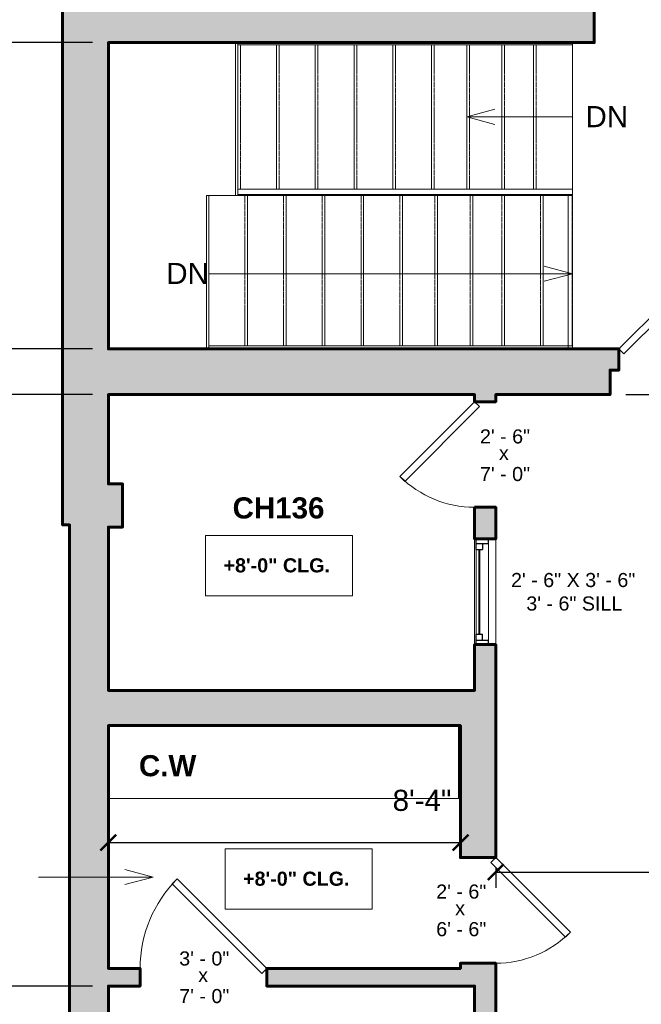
# Model space of a CAD drawing. Header units: inches. Extents: x -2078 to 109126, y -964 to 6385.
# Tile 135 of 137: x 21444 to 21620, y 4209 to 4488. Entities that reach past the tile are written whole.
import ezdxf

# ---------------------------------------------------------------- set-up
doc = ezdxf.new("R2010")
doc.units = ezdxf.units.IN
doc.header["$MEASUREMENT"] = 0
doc.linetypes.add('Overhead 1_16_', pattern=[0.101562, 0.0625, -0.039062])
for name, color, linetype, lineweight in [('A-ANNO', 2, 'Continuous', 5), ('A-ANNO-DIMS', 1, 'Continuous', 9), ('A-CASE', 4, 'Continuous', 9), ('A-DETAIL-3', 40, 'Continuous', 15), ('A-DOOR', 1, 'Continuous', 18), ('A-FLOR', 6, 'Continuous', 18), ('A-GLAZ', 2, 'Continuous', 30), ('A-RAILING', 4, 'Continuous', 9), ('A-STRS', 4, 'Continuous', 9), ('A-WALL', 3, 'Continuous', 40), ('A-WINDOWS', 2, 'Continuous', 18)]:
    doc.layers.add(name, color=color, linetype=linetype, lineweight=lineweight)
doc.layers.add('A-HATCH', color=9, linetype='Continuous')
doc.styles.add('Arial', font='arial.ttf')
doc.styles.add('Arial_1', font='arial.ttf', dxfattribs={"height": 0.0625})
doc.styles.add('Arial_2', font='arial.ttf', dxfattribs={"height": 3})
doc.styles.add('Arial_B', font='arialbd.ttf', dxfattribs={"height": 4.5})
doc.styles.add('Arial_B_1', font='arialbd.ttf', dxfattribs={"height": 3})
doc.styles.add('JC', font='arial.ttf', dxfattribs={"height": 0.125})
doc.dimstyles.new('JC-DIMS', dxfattribs={"dimtxt": 0.125, "dimasz": 0.09375, "dimexe": 0.09375, "dimexo": 0.09375, "dimgap": 0.046875, "dimtad": 1, "dimdec": 1, "dimzin": 0, "dimdsep": 46, "dimlunit": 4, "dimtxsty": 'JC', "dimblk": 'ARCHTICK', "dimcen": 0.09, "dimclrd": 1, "dimclre": 1, "dimclrt": 256, "dimadec": 0, "dimazin": 0, "dimtfac": 1, "dimtdec": 1, "dimtofl": 0, "dimtmove": 1, "dimatfit": 3, "dimfxl": 1, "dimtolj": 1, "dimtzin": 0, "dimarcsym": 0})

# ---------------------------------------------------------------- blocks, each defined once
blk = doc.blocks.new('JC_DOUBLE DOOR - DOUBLE DOOR-1553921-2nd Floor Plan')
at = {"layer": 'A-DOOR', "lineweight": 30}
for p, q in [((-28.59, -1.59), (-30, -3)), ((-7.37, -22.8), (-28.59, -1.59)), ((7.37, -22.8), (28.59, -1.59)), ((28.59, -1.59), (30, -3)), ((-30, -3), (-8.79, -24.21)), ((30, -3), (8.79, -24.21)), ((-8.79, -24.21), (-7.37, -22.8)), ((8.79, -24.21), (7.37, -22.8))]:
    blk.add_line(p, q, dxfattribs=at)
at = {"layer": 'A-DOOR', "lineweight": 9}
for centre, start, end in [((-30, -3), 315, 0), ((30, -3), 180, 225)]:
    blk.add_arc(centre, 30, start, end, dxfattribs=at)
blk = doc.blocks.new('JC_DOOR_SINGLE PANEL - SINGLE DOOR-1553943-2nd Floor Plan')
at = {"layer": 'A-DOOR', "lineweight": 30}
for p, q in [((-6.21, 24.21), (-7.63, 22.8)), ((-7.63, 22.8), (13.59, 1.59)), ((15, 3), (-6.21, 24.21)), ((13.59, 1.59), (15, 3))]:
    blk.add_line(p, q, dxfattribs=at)
at = {"layer": 'A-DOOR', "lineweight": 9}
blk.add_arc((15, 3), 30, 135, 180, dxfattribs=at)
blk = doc.blocks.new('JC_DOOR_SINGLE PANEL - SINGLE DOOR-1667430-2nd Floor Plan')
at = {"layer": 'A-DOOR', "lineweight": 30}
for p, q in [((-7.63, -24.8), (13.59, -3.59)), ((15, -5), (-6.21, -26.21)), ((13.59, -3.59), (15, -5)), ((-6.21, -26.21), (-7.63, -24.8))]:
    blk.add_line(p, q, dxfattribs=at)
at = {"layer": 'A-DOOR', "lineweight": 9}
blk.add_arc((15, -5), 30, 180, 225, dxfattribs=at)
blk = doc.blocks.new('JC_WINDOW HUNG - HUNG WINDOW-1554338-2nd Floor Plan')
at = {"layer": 'A-GLAZ'}
for p, q in [((-15, 3), (-15, -3)), ((15, -3), (15, 3)), ((-15, 2.5), (-12, 2.5)), ((-13.75, 2.5), (-13.75, -1)), ((-13.75, 0.75), (-12, 0.75)), ((-12, 2.5), (-12, 0.75)), ((12, 2.5), (15, 2.5)), ((12, 2.5), (12, 0.75)), ((13.75, 0.75), (12, 0.75)), ((13.75, 2.5), (13.75, -1)), ((-15, -1), (-13.75, -1)), ((13.75, -1), (15, -1))]:
    blk.add_line(p, q, dxfattribs=at)
at = {"layer": 'A-GLAZ', "lineweight": 9}
for p, q in [((-12, 2.5), (12, 2.5)), ((-13.75, -1), (13.75, -1))]:
    blk.add_line(p, q, dxfattribs=at)
at = {"layer": 'A-GLAZ', "lineweight": 40}
blk.add_line((-12, 1.625), (12, 1.625), dxfattribs=at)
at = {"layer": 'A-WINDOWS'}
for p, q in [((15, 3), (-15, 3)), ((-15, -3), (15, -3))]:
    blk.add_line(p, q, dxfattribs=at)
blk = doc.blocks.new('Top Rail Type - Top Rail_Internal_-1590645-2nd Floor Plan')
at = {"layer": 'A-RAILING'}
blk.add_line((-794.74, 288.97), (-898.01, 288.97), dxfattribs=at)
at = {"layer": 'A-RAILING', "flags": 128}
blk.add_lwpolyline([(-898.01, 288.14), (-898.01, 288.22), (-898.01, 288.29)], dxfattribs=at)
blk = doc.blocks.new('Top Rail Type - Top Rail_Internal_-V5-2nd Floor Plan')
at = {"layer": 'A-RAILING'}
for p in [(-898.01, 288.11), (-794.74, 288.97)]:
    blk.add_line(p, (-898.01, 288.97), dxfattribs=at)
blk = doc.blocks.new('JC_DOOR_SINGLE PANEL - SINGLE DOOR-1525222-2nd Floor Plan')
at = {"layer": 'A-DOOR', "lineweight": 30}
for p, q in [((-7.46, 27.96), (-8.87, 26.54)), ((-8.87, 26.54), (16.59, 1.09)), ((18, 2.5), (-7.46, 27.96)), ((16.59, 1.09), (18, 2.5))]:
    blk.add_line(p, q, dxfattribs=at)
at = {"layer": 'A-DOOR', "lineweight": 9}
blk.add_arc((18, 2.5), 36, 135, 180, dxfattribs=at)
blk = doc.blocks.new('Casework 9 - Casework 1-1646555-2nd Floor Plan')
at = {"layer": 'A-CASE'}
for p in [(-819.28, -356.86), (-918.67, -377.61)]:
    blk.add_line(p, (-819.28, -377.61), dxfattribs=at)
blk = doc.blocks.new('Top Rail Type - Top Rail_Internal_-1646965-2nd Floor Plan')
at = {"layer": 'A-RAILING'}
for p, q in [((-794.74, 333.51), (-889.74, 333.51)), ((-889.74, 332.01), (-794.74, 332.01))]:
    blk.add_line(p, q, dxfattribs=at)
at = {"layer": 'A-RAILING', "flags": 128}
for points in [[(-889.74, 332.69), (-889.74, 332.76), (-889.74, 332.83)], [(-794.74, 332.83), (-794.74, 332.76), (-794.74, 332.69)]]:
    blk.add_lwpolyline(points, dxfattribs=at)
blk = doc.blocks.new('Top Rail Type - Top Rail_Internal_-V14-2nd Floor Plan')
at = {"layer": 'A-RAILING'}
for p, q in [((-889.74, 333.51), (-889.74, 332.01)), ((-889.74, 333.51), (-794.74, 333.51)), ((-794.74, 333.51), (-794.74, 332.01)), ((-889.74, 332.01), (-794.74, 332.01))]:
    blk.add_line(p, q, dxfattribs=at)
blk = doc.blocks.new('Top Rail Type - Top Rail_Internal_-1646976-2nd Floor Plan')
at = {"layer": 'A-RAILING'}
blk.add_line((-889.74, 374.51), (-794.74, 374.51), dxfattribs=at)
blk = doc.blocks.new('Top Rail Type - Top Rail_Internal_-V15-2nd Floor Plan')
at = {"layer": 'A-RAILING'}
for p, q in [((-889.74, 375.11), (-889.74, 374.51)), ((-794.74, 375.11), (-794.74, 374.51)), ((-889.74, 374.51), (-794.74, 374.51))]:
    blk.add_line(p, q, dxfattribs=at)
blk = doc.blocks.new('_ArchTick')
at = {"color": 0, "linetype": 'ByBlock', "const_width": 0.15}
blk.add_lwpolyline([(-0.5, -0.5), (0.5, 0.5)], dxfattribs=at)
blk = doc.blocks.new('*D869')
at = {"layer": 'A-ANNO-DIMS', "color": 1, "lineweight": -2, "transparency": 16777216}
for p, q in [((21464.38, 4563.74), (21314.94, 4563.74)), ((21319.44, 3781.74), (21319.44, 4563.74)), ((21464.38, 3781.74), (21314.94, 3781.74))]:
    blk.add_line(p, q, dxfattribs=at)
at = {"layer": 'Defpoints', "color": 0, "transparency": 16777216}
for p in [(21319.44, 4563.74), (21468.88, 4563.74), (21468.88, 3781.74)]:
    blk.add_point(p, dxfattribs=at)
at = {"layer": 'A-ANNO-DIMS', "color": 1, "lineweight": -2, "transparency": 16777216, "xscale": 4.5, "yscale": 4.5, "zscale": 4.5}
for p, rotation in [((21319.44, 4563.74), 90), ((21319.44, 3781.74), 270)]:
    blk.add_blockref('_ArchTick', p, dxfattribs=dict(at, rotation=rotation))
at = {"layer": 'A-ANNO-DIMS', "transparency": 16777216, "insert": (21314.13, 4172.74), "char_height": 6, "width": 0.4874, "attachment_point": 5, "rotation": 90, "style": 'JC'}
blk.add_mtext('\\A1;65\'-2"', dxfattribs=at)
blk = doc.blocks.new('*D881')
at = {"layer": 'A-ANNO-DIMS', "color": 1, "lineweight": -2, "transparency": 16777216}
for p, q in [((21464.38, 4573.74), (21283.38, 4573.74)), ((21287.88, 4573.74), (21287.88, 3715.74)), ((21685.38, 3715.74), (21283.38, 3715.74))]:
    blk.add_line(p, q, dxfattribs=at)
at = {"layer": 'Defpoints', "color": 0, "transparency": 16777216}
for p in [(21468.88, 4573.74), (21287.88, 3715.74), (21689.88, 3715.74)]:
    blk.add_point(p, dxfattribs=at)
at = {"layer": 'A-ANNO-DIMS', "color": 1, "lineweight": -2, "transparency": 16777216, "xscale": 4.5, "yscale": 4.5, "zscale": 4.5}
for p, rotation in [((21287.88, 4573.74), 90), ((21287.88, 3715.74), 270)]:
    blk.add_blockref('_ArchTick', p, dxfattribs=dict(at, rotation=rotation))
at = {"layer": 'A-ANNO-DIMS', "transparency": 16777216, "insert": (21282.57, 4144.74), "char_height": 6, "width": 0.4874, "attachment_point": 5, "rotation": 90, "style": 'JC'}
blk.add_mtext('\\A1;71\'-6"', dxfattribs=at)
blk = doc.blocks.new('*D883')
at = {"layer": 'A-ANNO-DIMS', "color": 1, "lineweight": -2, "transparency": 16777216}
for p, q in [((21464.38, 4481.74), (21341.31, 4481.74)), ((21345.81, 4394.74), (21345.81, 4481.74)), ((21464.38, 4394.74), (21341.31, 4394.74))]:
    blk.add_line(p, q, dxfattribs=at)
at = {"layer": 'Defpoints', "color": 0, "transparency": 16777216}
for p in [(21345.81, 4481.74), (21468.88, 4481.74), (21468.88, 4394.74)]:
    blk.add_point(p, dxfattribs=at)
at = {"layer": 'A-ANNO-DIMS', "color": 1, "lineweight": -2, "transparency": 16777216, "xscale": 4.5, "yscale": 4.5, "zscale": 4.5}
for p, rotation in [((21345.81, 4481.74), 90), ((21345.81, 4394.74), 270)]:
    blk.add_blockref('_ArchTick', p, dxfattribs=dict(at, rotation=rotation))
at = {"layer": 'A-ANNO-DIMS', "transparency": 16777216, "insert": (21340.5, 4438.24), "char_height": 6, "width": 0.4008, "attachment_point": 5, "rotation": 90, "style": 'JC'}
blk.add_mtext('\\A1;7\'-3"', dxfattribs=at)
blk = doc.blocks.new('*D905')
at = {"layer": 'A-ANNO-DIMS', "color": 1, "lineweight": -2, "transparency": 16777216}
for p, q in [((21464.38, 4381.74), (21341.31, 4381.74)), ((21345.81, 4138.74), (21345.81, 4381.74)), ((21464.38, 4138.74), (21341.31, 4138.74))]:
    blk.add_line(p, q, dxfattribs=at)
at = {"layer": 'Defpoints', "color": 0, "transparency": 16777216}
for p in [(21345.81, 4381.74), (21468.88, 4381.74), (21468.88, 4138.74)]:
    blk.add_point(p, dxfattribs=at)
at = {"layer": 'A-ANNO-DIMS', "color": 1, "lineweight": -2, "transparency": 16777216, "xscale": 4.5, "yscale": 4.5, "zscale": 4.5}
for p, rotation in [((21345.81, 4381.74), 90), ((21345.81, 4138.74), 270)]:
    blk.add_blockref('_ArchTick', p, dxfattribs=dict(at, rotation=rotation))
at = {"layer": 'A-ANNO-DIMS', "transparency": 16777216, "insert": (21340.5, 4260.24), "char_height": 6, "width": 0.4874, "attachment_point": 5, "rotation": 90, "style": 'JC'}
blk.add_mtext('\\A1;20\'-3"', dxfattribs=at)
blk = doc.blocks.new('*D929')
at = {"layer": 'A-ANNO-DIMS', "color": 1, "lineweight": -2, "transparency": 16777216}
for p, q in [((21615.88, 4381.74), (21665.49, 4381.74)), ((21660.99, 4381.74), (21660.99, 3889.74)), ((21662.15, 3889.74), (21656.49, 3889.74))]:
    blk.add_line(p, q, dxfattribs=at)
at = {"layer": 'Defpoints', "color": 0, "transparency": 16777216}
for p in [(21611.38, 4381.74), (21660.99, 3889.74), (21666.65, 3889.74)]:
    blk.add_point(p, dxfattribs=at)
at = {"layer": 'A-ANNO-DIMS', "color": 1, "lineweight": -2, "transparency": 16777216, "xscale": 4.5, "yscale": 4.5, "zscale": 4.5}
for p, rotation in [((21660.99, 4381.74), 90), ((21660.99, 3889.74), 270)]:
    blk.add_blockref('_ArchTick', p, dxfattribs=dict(at, rotation=rotation))
at = {"layer": 'A-ANNO-DIMS', "transparency": 16777216, "insert": (21655.73, 4135.74), "char_height": 6, "width": 0.4874, "attachment_point": 5, "rotation": 90, "style": 'JC'}
blk.add_mtext("\\A1;41'", dxfattribs=at)
blk = doc.blocks.new('*D953')
at = {"layer": 'A-ANNO-DIMS', "color": 1, "lineweight": -2, "transparency": 16777216}
for p, q in [((21578.88, 4247.28), (21578.88, 4241.62)), ((21578.88, 4246.12), (21909.88, 4246.12)), ((21909.88, 4247.28), (21909.88, 4241.62))]:
    blk.add_line(p, q, dxfattribs=at)
at = {"layer": 'Defpoints', "color": 0, "transparency": 16777216}
for p in [(21578.88, 4251.78), (21909.88, 4251.78), (21909.88, 4246.12)]:
    blk.add_point(p, dxfattribs=at)
at = {"layer": 'A-ANNO-DIMS', "color": 1, "lineweight": -2, "transparency": 16777216, "xscale": 4.5, "yscale": 4.5, "zscale": 4.5, "rotation": 180}
blk.add_blockref('_ArchTick', (21578.88, 4246.12), dxfattribs=at)
at = {"layer": 'A-ANNO-DIMS', "color": 1, "lineweight": -2, "transparency": 16777216, "xscale": 4.5, "yscale": 4.5, "zscale": 4.5}
blk.add_blockref('_ArchTick', (21909.88, 4246.12), dxfattribs=at)
at = {"layer": 'A-ANNO-DIMS', "transparency": 16777216, "insert": (21744.38, 4251.38), "char_height": 6, "width": 0.4874, "attachment_point": 5, "style": 'JC'}
blk.add_mtext('\\A1;27\'-7"', dxfattribs=at)
blk = doc.blocks.new('*D957')
at = {"layer": 'A-ANNO-DIMS', "color": 1, "lineweight": -2, "transparency": 16777216}
for p, q in [((21468.88, 4255.66), (21468.88, 4250)), ((21468.88, 4254.5), (21568.88, 4254.5)), ((21568.88, 4255.66), (21568.88, 4250))]:
    blk.add_line(p, q, dxfattribs=at)
at = {"layer": 'Defpoints', "color": 0, "transparency": 16777216}
for p in [(21468.88, 4260.16), (21568.88, 4260.16), (21568.88, 4254.5)]:
    blk.add_point(p, dxfattribs=at)
at = {"layer": 'A-ANNO-DIMS', "color": 1, "lineweight": -2, "transparency": 16777216, "xscale": 4.5, "yscale": 4.5, "zscale": 4.5, "rotation": 180}
blk.add_blockref('_ArchTick', (21468.88, 4254.5), dxfattribs=at)
at = {"layer": 'A-ANNO-DIMS', "color": 1, "lineweight": -2, "transparency": 16777216, "xscale": 4.5, "yscale": 4.5, "zscale": 4.5}
blk.add_blockref('_ArchTick', (21568.88, 4254.5), dxfattribs=at)
at = {"layer": 'A-ANNO-DIMS', "transparency": 16777216, "insert": (21549.61, 4269.5), "char_height": 6, "width": 0.4008, "attachment_point": 1, "line_spacing_factor": 0.941778, "style": 'JC'}
blk.add_mtext('\\A1;8\'-4"', dxfattribs=at)
blk = doc.blocks.new('*D1071')
at = {"layer": 'A-ANNO-DIMS', "color": 1, "lineweight": -2, "transparency": 16777216}
for p, q in [((21464.38, 4213.74), (21357.31, 4213.74)), ((21361.81, 4213.74), (21361.81, 4138.74)), ((21464.38, 4138.74), (21357.31, 4138.74))]:
    blk.add_line(p, q, dxfattribs=at)
at = {"layer": 'Defpoints', "color": 0, "transparency": 16777216}
for p in [(21468.88, 4213.74), (21361.81, 4138.74), (21468.88, 4138.74)]:
    blk.add_point(p, dxfattribs=at)
at = {"layer": 'A-ANNO-DIMS', "color": 1, "lineweight": -2, "transparency": 16777216, "xscale": 4.5, "yscale": 4.5, "zscale": 4.5}
for p, rotation in [((21361.81, 4213.74), 90), ((21361.81, 4138.74), 270)]:
    blk.add_blockref('_ArchTick', p, dxfattribs=dict(at, rotation=rotation))
at = {"layer": 'A-ANNO-DIMS', "transparency": 16777216, "insert": (21356.5, 4176.24), "char_height": 6, "width": 0.4008, "attachment_point": 5, "rotation": 90, "style": 'JC'}
blk.add_mtext('\\A1;6\'-3"', dxfattribs=at)
blk = doc.blocks.new('JC- existing door Tag_quad - JC- existing door Tag_quad-839775-2nd Floor Plan')
at = {"layer": 'A-ANNO', "insert": (-0.0234, 0.0378), "char_height": 0.0625, "width": 0.0505, "attachment_point": 1, "style": 'Arial_1', "bg_fill": 3, "box_fill_scale": 1.25, "bg_fill_color": 256, "bg_fill_true_color": 13158600, "bg_fill_transparency": 0}
blk.add_mtext('x', dxfattribs=at)

msp = doc.modelspace()

# ---------------------------------------------------------------- linework, layer by layer
at = {"layer": 'A-ANNO'}
for p, q in [((21570.68, 4460.648), (21578.68, 4462.792)), ((21570.655, 4460.642), (21600.655, 4460.642)), ((21570.68, 4460.648), (21578.68, 4458.505)), ((21600.655, 4416.098), (21592.655, 4418.241)), ((21600.631, 4416.091), (21497.381, 4416.098)), ((21600.655, 4416.098), (21592.655, 4413.954)), ((21481.567, 4244.697), (21473.567, 4246.84)), ((21481.567, 4244.697), (21450.001, 4244.697)), ((21481.567, 4244.697), (21473.567, 4242.553))]:
    msp.add_line(p, q, dxfattribs=at)
at = {"layer": 'A-ANNO', "color": 250}
msp.add_line((21450.001, 4244.697), (21449.043, 4244.697), dxfattribs=at)
at = {"layer": 'A-ANNO', "flags": 128}
for points in [[(21496.466, 4341.707), (21538.202, 4341.707), (21538.202, 4324.639), (21496.466, 4324.639)], [(21502.021, 4252.694), (21543.757, 4252.694), (21543.757, 4235.625), (21502.021, 4235.625)]]:
    msp.add_lwpolyline(points, close=True, dxfattribs=at)
at = {"layer": 'A-DETAIL-3', "lineweight": 9}
msp.add_line((21599.417, 4438.392), (21599.417, 4394.741), dxfattribs=at)
at = {"layer": 'A-FLOR'}
for p, q in [((21600.655, 4481.142), (21600.655, 4440.142)), ((21600.655, 4438.642), (21600.655, 4394.741))]:
    msp.add_line(p, q, dxfattribs=at)
at = {"layer": 'A-STRS'}
for p, q in [((21504.982, 4438.348), (21504.982, 4481.741)), ((21505.655, 4481.142), (21505.655, 4440.142)), ((21516.655, 4481.142), (21516.655, 4440.142)), ((21527.655, 4481.142), (21527.655, 4440.142)), ((21538.655, 4481.142), (21538.655, 4440.142)), ((21549.655, 4481.142), (21549.655, 4440.142)), ((21560.655, 4481.142), (21560.655, 4440.142)), ((21570.655, 4481.142), (21570.655, 4440.142)), ((21580.655, 4481.142), (21580.655, 4440.142)), ((21589.655, 4481.142), (21589.655, 4440.142)), ((21600.655, 4481.142), (21600.655, 4440.142)), ((21496.708, 4394.741), (21496.708, 4438.348)), ((21496.708, 4438.348), (21504.982, 4438.348)), ((21497.381, 4395.598), (21497.381, 4438.348)), ((21508.381, 4438.348), (21504.982, 4438.348)), ((21505.655, 4438.642), (21505.655, 4438.392)), ((21505.655, 4438.392), (21516.655, 4438.392)), ((21519.381, 4438.348), (21508.381, 4438.348)), ((21508.381, 4395.598), (21508.381, 4438.348)), ((21516.655, 4438.642), (21516.655, 4438.392)), ((21516.655, 4438.392), (21527.655, 4438.392)), ((21530.381, 4438.348), (21519.381, 4438.348)), ((21519.381, 4395.598), (21519.381, 4438.348)), ((21527.655, 4438.642), (21527.655, 4438.392)), ((21527.655, 4438.392), (21538.655, 4438.392)), ((21541.381, 4438.348), (21530.381, 4438.348)), ((21530.381, 4395.598), (21530.381, 4438.348)), ((21538.655, 4438.642), (21538.655, 4438.392)), ((21538.655, 4438.392), (21549.655, 4438.392)), ((21552.381, 4438.348), (21541.381, 4438.348)), ((21541.381, 4395.598), (21541.381, 4438.348)), ((21549.655, 4438.642), (21549.655, 4438.392)), ((21549.655, 4438.392), (21560.655, 4438.392)), ((21562.381, 4438.348), (21552.381, 4438.348)), ((21552.381, 4395.598), (21552.381, 4438.348)), ((21560.655, 4438.642), (21560.655, 4438.392)), ((21560.655, 4438.392), (21570.655, 4438.392)), ((21572.381, 4438.348), (21562.381, 4438.348)), ((21562.381, 4395.598), (21562.381, 4438.348)), ((21570.655, 4438.642), (21570.655, 4438.392)), ((21570.655, 4438.392), (21580.655, 4438.392)), ((21581.381, 4438.348), (21572.381, 4438.348)), ((21572.381, 4395.598), (21572.381, 4438.348)), ((21580.655, 4438.642), (21580.655, 4438.392)), ((21580.655, 4438.392), (21589.655, 4438.392)), ((21592.381, 4438.348), (21581.381, 4438.348)), ((21581.381, 4395.598), (21581.381, 4438.348)), ((21589.655, 4438.642), (21589.655, 4438.392)), ((21589.655, 4438.392), (21600.655, 4438.392)), ((21600.655, 4438.348), (21592.381, 4438.348)), ((21592.381, 4395.598), (21592.381, 4438.348)), ((21600.655, 4438.642), (21600.655, 4438.392))]:
    msp.add_line(p, q, dxfattribs=at)
at = {"layer": 'A-STRS', "linetype": 'Overhead 1_16_'}
for p, q in [((21506.405, 4481.142), (21506.405, 4440.142)), ((21517.405, 4481.142), (21517.405, 4440.142)), ((21528.405, 4481.142), (21528.405, 4440.142)), ((21539.405, 4481.142), (21539.405, 4440.142)), ((21550.405, 4481.142), (21550.405, 4440.142)), ((21561.405, 4481.142), (21561.405, 4440.142)), ((21571.405, 4481.142), (21571.405, 4440.142)), ((21581.405, 4481.142), (21581.405, 4440.142)), ((21590.405, 4481.142), (21590.405, 4440.142)), ((21506.405, 4438.642), (21506.405, 4438.392)), ((21507.631, 4395.598), (21507.631, 4438.348)), ((21517.405, 4438.642), (21517.405, 4438.392)), ((21518.631, 4395.598), (21518.631, 4438.348)), ((21528.405, 4438.642), (21528.405, 4438.392)), ((21529.631, 4395.598), (21529.631, 4438.348)), ((21539.405, 4438.642), (21539.405, 4438.392)), ((21540.631, 4395.598), (21540.631, 4438.348)), ((21550.405, 4438.642), (21550.405, 4438.392)), ((21551.631, 4395.598), (21551.631, 4438.348)), ((21561.405, 4438.642), (21561.405, 4438.392)), ((21561.631, 4395.598), (21561.631, 4438.348)), ((21571.405, 4438.642), (21571.405, 4438.392)), ((21571.631, 4395.598), (21571.631, 4438.348)), ((21580.631, 4395.598), (21580.631, 4438.348)), ((21581.405, 4438.642), (21581.405, 4438.392)), ((21590.405, 4438.642), (21590.405, 4438.392)), ((21591.631, 4395.598), (21591.631, 4438.348)), ((21600.631, 4395.598), (21600.631, 4438.348))]:
    msp.add_line(p, q, dxfattribs=at)
at = {"layer": 'A-WALL', "lineweight": 60}
msp.add_lwpolyline([(21572.881, 4349.741), (21578.881, 4349.741), (21578.881, 4340.741), (21572.881, 4340.741)], close=True, dxfattribs=at)
msp.add_lwpolyline([(21578.881, 4092.741), (21578.881, 4220.241), (21568.881, 4220.241), (21568.881, 4218.741), (21513.881, 4218.741), (21513.881, 4213.741), (21572.881, 4213.741), (21572.881, 4138.741)], dxfattribs=at)

# ---------------------------------------------------------------- block references
at = {"layer": 'A-CASE'}
msp.add_blockref('Casework 9 - Casework 1-1646555-2nd Floor Plan', (22387.552, 4644.597), dxfattribs=at)
at = {"layer": 'A-DOOR'}
for name, p, rotation in [('JC_DOUBLE DOOR - DOUBLE DOOR-1553921-2nd Floor Plan', (21643.881, 4391.741), 180), ('JC_DOOR_SINGLE PANEL - SINGLE DOOR-1553943-2nd Floor Plan', (21575.881, 4364.741), 89.99999999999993), ('JC_DOOR_SINGLE PANEL - SINGLE DOOR-1667430-2nd Floor Plan', (21573.881, 4235.241), 89.99999999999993)]:
    msp.add_blockref(name, p, dxfattribs=dict(at, rotation=rotation))
msp.add_blockref('JC_DOOR_SINGLE PANEL - SINGLE DOOR-1525222-2nd Floor Plan', (21495.881, 4216.241), dxfattribs=at)
at = {"layer": 'A-RAILING'}
for name in ['Top Rail Type - Top Rail_Internal_-V15-2nd Floor Plan', 'Top Rail Type - Top Rail_Internal_-1646976-2nd Floor Plan', 'Top Rail Type - Top Rail_Internal_-1646965-2nd Floor Plan', 'Top Rail Type - Top Rail_Internal_-V14-2nd Floor Plan', 'Top Rail Type - Top Rail_Internal_-1590645-2nd Floor Plan', 'Top Rail Type - Top Rail_Internal_-V5-2nd Floor Plan']:
    msp.add_blockref(name, (22395.391, 4106.63), dxfattribs=at)
at = {"layer": 'A-WINDOWS', "rotation": 89.99999999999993}
msp.add_blockref('JC_WINDOW HUNG - HUNG WINDOW-1554338-2nd Floor Plan', (21575.881, 4325.741), dxfattribs=at)

# ---------------------------------------------------------------- texts
at = {"layer": 'A-ANNO', "char_height": 6, "width": 14.46571, "attachment_point": 1, "line_spacing_factor": 0.941778, "style": 'Arial'}
for insert in [(21604.376, 4463.722), (21485.326, 4419.178)]:
    msp.add_mtext('DN', dxfattribs=dict(at, insert=insert))
at = {"layer": 'A-ANNO', "attachment_point": 1}
for s, insert, char_height, width, style in [('2\' - 6"', (21574.412, 4371.879), 4, 17.978, 'Arial_2'), ('7\' - 0"', (21574.412, 4361.197), 4, 17.978, 'Arial_2'), ('CH136', (21504.154, 4352.569), 6, 53.95075, 'Arial_B'), ('+8\'-0" CLG.', (21501.586, 4335.254), 4, 37.976, 'Arial_B_1'), ('2\' - 6" X 3\' - 6"', (21583.241, 4331.085), 4, 44.642, 'Arial_2'), ('3\' - 6" SILL', (21587.574, 4324.419), 4, 34.138, 'Arial_2'), ('C.W', (21477.559, 4279.34), 6, 19.796, 'Arial_B'), ('+8\'-0" CLG.', (21507.141, 4246.24), 4, 37.976, 'Arial_B_1'), ('2\' - 6"', (21561.984, 4242.587), 4, 17.978, 'Arial_2'), ('6\' - 6"', (21561.984, 4231.906), 4, 17.978, 'Arial_2'), ('3\' - 0"', (21488.996, 4223.587), 4, 17.978, 'Arial_2'), ('7\' - 0"', (21488.996, 4212.906), 4, 17.978, 'Arial_2')]:
    msp.add_mtext(s, dxfattribs=dict(at, insert=insert, char_height=char_height, width=width, style=style))

# ---------------------------------------------------------------- dimensions: what is measured, and where the dimension line sits
at = {"layer": 'A-ANNO-DIMS'}
for base, p1, p2, picture, middle in [((21287.883, 3715.741), (21468.881, 4573.741), (21689.881, 3715.741), '*D881', (21282.569, 4144.741)), ((21319.44, 4563.741), (21468.881, 3781.741), (21468.881, 4563.741), '*D869', (21314.127, 4172.741)), ((21345.812, 4481.741), (21468.881, 4394.741), (21468.881, 4481.741), '*D883', (21340.496, 4438.241)), ((21345.812, 4381.741), (21468.881, 4138.741), (21468.881, 4381.741), '*D905', (21340.496, 4260.241)), ((21660.993, 3889.741), (21611.375, 4381.741), (21666.65, 3889.741), '*D929', (21655.731, 4135.741)), ((21361.812, 4138.741), (21468.881, 4213.741), (21468.881, 4138.741), '*D1071', (21356.496, 4176.241))]:
    dim = msp.add_linear_dim(base=base, p1=p1, p2=p2, angle=90, dimstyle='JC-DIMS', dxfattribs=at)
    dim.commit()
    dim.dimension.update_dxf_attribs({"geometry": picture, "text_midpoint": middle})
dim = msp.add_linear_dim(base=(21568.881, 4254.502), p1=(21468.881, 4260.159), p2=(21568.881, 4260.159), dimstyle='JC-DIMS', dxfattribs=at)
dim.commit()
dim.dimension.update_dxf_attribs({"geometry": '*D957', "text_midpoint": (21557.592, 4259.249), "dimtype": 160})
dim = msp.add_linear_dim(base=(21909.881, 4246.122), p1=(21578.881, 4251.778), p2=(21909.881, 4251.778), dimstyle='JC-DIMS', dxfattribs=at)
dim.commit()
dim.dimension.update_dxf_attribs({"geometry": '*D953', "text_midpoint": (21744.381, 4251.384)})

# ---------------------------------------------------------------- next in the draw order: block references
at = {"layer": 'A-ANNO', "xscale": 64, "yscale": 64, "zscale": 64}
for p in [(21581.298, 4364.741), (21568.87, 4235.45), (21495.881, 4216.45)]:
    msp.add_blockref('JC- existing door Tag_quad - JC- existing door Tag_quad-839775-2nd Floor Plan', p, dxfattribs=at)

# ---------------------------------------------------------------- next in the draw order: hatches: boundary and pattern name
at = {"layer": 'A-HATCH'}
h = msp.add_hatch(color=256, dxfattribs=at)
h.dxf.hatch_style = 1
h.paths.add_polyline_path([(21846.881, 4615.741), (21833.881, 4615.741), (21833.881, 4573.741), (21606.881, 4573.741), (21606.881, 4615.848), (21593.881, 4615.848), (21593.881, 4573.741), (21468.881, 4573.741), (21468.881, 4615.741), (21455.881, 4615.741), (21455.881, 4344.741), (21457.881, 4344.741), (21457.881, 3948.741), (21456.881, 3948.741), (21456.881, 3872.241), (21468.881, 3872.241), (21468.881, 3877.741), (21482.881, 3877.741), (21482.881, 3846.741), (21492.881, 3846.741), (21492.881, 3882.741), (21578.881, 3882.741), (21578.881, 3913.741), (21573.881, 3913.741), (21573.881, 3888.741), (21482.881, 3888.741), (21482.881, 3890.741), (21468.881, 3890.741), (21468.881, 3948.741), (21573.881, 3948.741), (21573.881, 3945.741), (21578.881, 3945.741), (21578.881, 4056.741), (21572.881, 4056.741), (21572.881, 4056.053), (21572.881, 3954.741), (21467.881, 3954.741), (21467.881, 4132.741), (21572.881, 4132.741), (21572.881, 4092.741), (21578.881, 4092.741), (21578.881, 4220.241), (21568.881, 4220.241), (21568.881, 4218.741), (21513.881, 4218.741), (21513.881, 4213.741), (21572.881, 4213.741), (21572.881, 4138.741), (21468.881, 4138.741), (21468.881, 4213.741), (21477.881, 4213.741), (21477.881, 4218.741), (21468.881, 4218.741), (21468.881, 4287.741), (21568.881, 4287.741), (21568.881, 4250.241), (21578.881, 4250.241), (21578.881, 4310.741), (21572.881, 4310.741), (21572.881, 4297.741), (21468.881, 4297.741), (21468.881, 4344.103), (21472.923, 4344.103), (21472.923, 4356.404), (21468.881, 4356.404), (21468.881, 4381.741), (21572.881, 4381.741), (21572.881, 4379.741), (21578.881, 4379.741), (21578.881, 4381.741), (21611.375, 4381.741), (21611.375, 4388.741), (21613.881, 4388.741), (21613.881, 4394.741), (21468.881, 4394.741), (21468.881, 4481.741), (21606.881, 4481.741), (21606.881, 4501.741), (21586.881, 4501.741), (21586.881, 4491.741), (21468.881, 4491.741), (21468.881, 4563.741), (21586.881, 4563.741), (21586.881, 4545.741), (21606.881, 4545.741), (21606.881, 4563.741), (21675.881, 4563.741), (21675.881, 4539.991), (21681.881, 4539.991), (21681.881, 4563.741), (21778.881, 4563.741), (21778.881, 4535.741), (21784.881, 4535.741), (21784.881, 4554.515), (21833.881, 4554.515), (21833.881, 4480.741), (21784.881, 4480.741), (21784.881, 4507.741), (21778.881, 4507.741), (21778.881, 4480.741), (21681.881, 4480.741), (21681.881, 4507.991), (21675.881, 4507.991), (21675.881, 4459.241), (21681.881, 4459.241), (21681.881, 4470.741), (21778.881, 4470.741), (21778.881, 4459.741), (21784.881, 4459.741), (21784.881, 4470.741), (21833.881, 4470.741), (21833.881, 4397.741), (21784.881, 4397.741), (21784.881, 4431.741), (21778.881, 4431.741), (21778.881, 4427.741), (21744.283, 4427.741), (21744.283, 4397.741), (21681.881, 4397.741), (21681.881, 4427.241), (21675.881, 4427.241), (21675.881, 4397.741), (21674.761, 4397.741), (21674.761, 4394.741), (21673.881, 4394.741), (21673.881, 4388.741), (21674.761, 4388.741), (21674.761, 4381.741), (21847.381, 4381.741), (21847.381, 4387.741), (21846.881, 4387.741)])
h.paths.add_polyline_path([(21850.031, 4290.741), (21650.031, 4290.741), (21650.031, 4284.741), (21850.031, 4284.741)])
h.paths.add_polyline_path([(21578.881, 4349.741), (21572.881, 4349.741), (21572.881, 4340.741), (21578.881, 4340.741)], flags=17)
h.paths.add_polyline_path([(22197.881, 4567.741), (22189.881, 4567.741), (22189.881, 4441.741), (21886.881, 4441.741), (21886.881, 4387.741), (21883.381, 4387.741), (21883.381, 4381.741), (21916.381, 4381.741), (21916.381, 4387.741), (21892.881, 4387.741), (21892.881, 4427.741), (21968.881, 4427.741), (21968.881, 4387.741), (21948.381, 4387.741), (21948.381, 4381.741), (21974.881, 4381.741), (21974.881, 4427.741), (22189.881, 4427.741), (22189.881, 4370.741), (22197.881, 4370.741), (22197.881, 4401.741), (22237.96, 4401.741), (22237.96, 4406.741), (22197.881, 4406.741)])
h.paths.add_polyline_path([(21917.881, 4340.478), (21909.881, 4340.478), (21909.881, 4142.049), (21917.881, 4142.049)])
h.paths.add_polyline_path([(22002.631, 4100.741), (21908.277, 4100.741), (21810.277, 4100.741), (21810.277, 4093.741), (21809.381, 4093.741), (21809.381, 4090.741), (21908.277, 4090.741), (21908.277, 4093.741), (21992.881, 4093.741), (21992.881, 4064.741), (22000.881, 4064.741), (22000.881, 4093.741), (22002.631, 4093.741)])

# ---------------------------------------------------------------- next in the draw order: linework, layer by layer
at = {"layer": 'A-WALL', "lineweight": 60}
for points in [[(21846.881, 4615.741), (21833.881, 4615.741), (21833.881, 4573.741), (21606.881, 4573.741), (21606.881, 4615.848), (21593.881, 4615.848), (21593.881, 4573.741), (21468.881, 4573.741), (21468.881, 4615.741), (21455.881, 4615.741), (21455.881, 4344.741), (21457.881, 4344.741), (21457.881, 3948.741)], [(21468.881, 4138.741), (21468.881, 4213.741), (21477.881, 4213.741), (21477.881, 4218.741), (21468.881, 4218.741), (21468.881, 4287.741), (21568.881, 4287.741), (21568.881, 4250.241), (21578.881, 4250.241), (21578.881, 4310.741), (21572.881, 4310.741), (21572.881, 4297.741), (21468.881, 4297.741), (21468.881, 4344.103), (21472.923, 4344.103), (21472.923, 4356.404), (21468.881, 4356.404), (21468.881, 4381.741), (21572.881, 4381.741), (21572.881, 4379.741), (21578.881, 4379.741), (21578.881, 4381.741), (21611.375, 4381.741), (21611.375, 4388.741), (21613.881, 4388.741), (21613.881, 4394.741), (21468.881, 4394.741), (21468.881, 4481.741), (21606.881, 4481.741), (21606.881, 4501.741)]]:
    msp.add_lwpolyline(points, dxfattribs=at)

doc.saveas('drawing.dxf')
